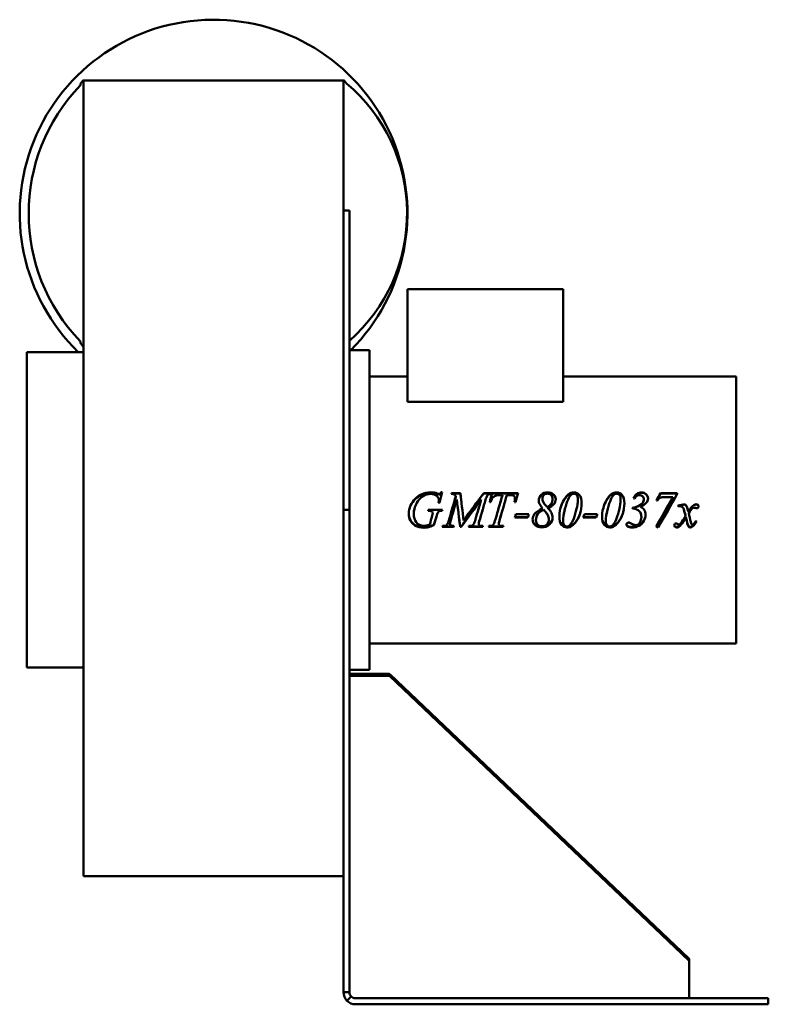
# Model space of a CAD drawing. Header units: millimetres. Extents: x 233 to 607, y 50 to 544.
import ezdxf

# ---------------------------------------------------------------- set-up
doc = ezdxf.new("R2010")
doc.units = ezdxf.units.MM
doc.header["$LTSCALE"] = 2
doc.layers.add('Widoczne (ISO)', color=7, linetype='Continuous', lineweight=50)

msp = doc.modelspace()

# ---------------------------------------------------------------- linework, layer by layer
at = {"layer": 'Widoczne (ISO)'}
for p, q in [((264.7, 513.05), (264.26, 513.05)), ((264.7, 513.05), (394.7, 513.05)), ((264.7, 306.6), (264.7, 513.05)), ((395.14, 513.05), (394.7, 513.05)), ((394.7, 513.05), (394.7, 306.6)), ((263.2, 511.05), (263.2, 511.43)), ((394.7, 448.05), (397.7, 448.05)), ((397.7, 448.05), (397.7, 298.05)), ((426.7, 408.52), (504.7, 408.52)), ((426.7, 352.25), (426.7, 408.52)), ((504.7, 352.25), (504.7, 408.52)), ((263.2, 381.67), (263.2, 382.06)), ((264.34, 380.05), (264.7, 380.05)), ((236.2, 377.05), (236.2, 219.05)), ((236.2, 377.05), (264.7, 377.05)), ((407.7, 378.02), (397.7, 378.02)), ((407.7, 218.02), (407.7, 378.02)), ((407.7, 364.82), (426.7, 364.82)), ((504.7, 364.82), (591.2, 364.82)), ((591.2, 231.22), (591.2, 364.82)), ((504.7, 352.25), (426.7, 352.25)), ((264.7, 114.65), (264.7, 306.6)), ((394.7, 306.6), (394.7, 137.4)), ((441.64, 306.02), (441.64, 306.27)), ((443.61, 306.88), (444.07, 306.88)), ((443.61, 306.61), (443.61, 306.88)), ((443.61, 306.61), (444.01, 306.61)), ((448.9, 306.49), (453.2, 306.49)), ((448.9, 306.24), (448.9, 306.49)), ((448.9, 306.24), (453.2, 306.24)), ((453.2, 306.24), (453.2, 306.49)), ((464.9, 306.49), (468.92, 306.49)), ((464.9, 306.24), (464.9, 306.49)), ((464.9, 306.24), (468.92, 306.24)), ((468.92, 306.04), (468.92, 306.49)), ((469.1, 306.24), (469.1, 306.49)), ((469.1, 306.49), (482.15, 306.49)), ((469.1, 306.24), (482.08, 306.24)), ((553.29, 306.24), (553.29, 306.49)), ((553.29, 306.49), (561.75, 306.49)), ((553.29, 306.24), (561.75, 306.24)), ((561.75, 306.07), (561.75, 306.49)), ((442.81, 301.54), (442.35, 301.54)), ((442.46, 302.78), (442.46, 302.93)), ((450.96, 304.78), (450.96, 304.99)), ((463.65, 303.18), (463.65, 303.34)), ((468.36, 302), (467.9, 302)), ((474.25, 305.49), (473.28, 305.49)), ((474.25, 305.26), (474.25, 305.49)), ((477.82, 305.49), (476.42, 305.49)), ((480.75, 302), (480.29, 302)), ((480.53, 303.59), (480.53, 303.76)), ((494.28, 303.55), (494.28, 303.72)), ((499.39, 303.32), (499.39, 303.48)), ((512.02, 303.33), (512.02, 303.5)), ((533.42, 303.33), (533.42, 303.5)), ((543.9, 300.88), (543.9, 300.97)), ((544.99, 303.08), (544.99, 303.23)), ((551.84, 302.78), (551.32, 302.78)), ((559.57, 304.51), (555.53, 304.51)), ((559.57, 304.31), (559.57, 304.51)), ((565.6, 300.78), (565.6, 300.86)), ((394.7, 298.05), (397.7, 298.05)), ((397.7, 56.45), (397.7, 298.05)), ((437.36, 297.58), (437.02, 297.58)), ((437.36, 297.57), (437.02, 297.57)), ((437.14, 298.02), (437.15, 298.06)), ((437.15, 298.06), (444.21, 298.06)), ((437.15, 298.06), (444.21, 298.06)), ((437.15, 298.06), (437.15, 298.06)), ((439.07, 297.23), (439.07, 297.21)), ((439.39, 296.56), (439.39, 296.52)), ((444.09, 297.58), (444.09, 297.57)), ((481, 295.92), (487.5, 295.92)), ((494.34, 298.74), (494.34, 298.77)), ((496.54, 299.51), (496.54, 299.56)), ((497.03, 299), (497.03, 299.03)), ((515.25, 295.92), (521.75, 295.92)), ((539.38, 299.17), (539.38, 298.81)), ((543.29, 299.58), (543.29, 299.63)), ((562.27, 300.28), (562.27, 299.82)), ((567.46, 296.4), (567.46, 296.35)), ((568.36, 298.81), (568.36, 298.83)), ((570.54, 300.66), (570.54, 300.74)), ((448.02, 291.24), (448.02, 291.03)), ((462.39, 291.17), (462.39, 290.96)), ((462.67, 292.43), (462.67, 292.26)), ((472.39, 291.21), (472.39, 291)), ((473.03, 293.63), (473.03, 293.49)), ((486.99, 294.25), (480.49, 294.25)), ((486.99, 294.37), (480.52, 294.37)), ((486.99, 294.37), (486.99, 294.25)), ((491.02, 293), (491.02, 292.84)), ((497.47, 293.36), (497.47, 293.21)), ((504.61, 292.46), (504.61, 292.29)), ((521.24, 294.25), (514.74, 294.25)), ((521.24, 294.37), (514.77, 294.37)), ((521.24, 294.37), (521.24, 294.25)), ((526.02, 292.46), (526.02, 292.29)), ((543.78, 294.59), (543.78, 294.49)), ((565.88, 295.19), (565.88, 295.1)), ((566.1, 294.34), (566.1, 294.23)), ((439.99, 290.59), (439.99, 290.37)), ((449.85, 289.54), (444.18, 289.54)), ((449.85, 289.79), (444.25, 289.79)), ((444.31, 289.99), (444.65, 289.99)), ((449.85, 289.79), (449.85, 289.54)), ((453.61, 289.79), (453.1, 289.79)), ((453.1, 289.79), (453.1, 289.54)), ((453.61, 289.54), (453.1, 289.54)), ((453.61, 289.79), (453.61, 289.54)), ((464.42, 289.54), (457.35, 289.54)), ((464.42, 289.79), (457.42, 289.79)), ((457.47, 289.99), (457.82, 289.99)), ((464.24, 289.99), (464.53, 289.99)), ((464.42, 289.79), (464.42, 289.54)), ((474.64, 289.54), (467.32, 289.54)), ((474.64, 289.79), (467.4, 289.79)), ((467.46, 289.99), (467.79, 289.99)), ((474.21, 289.99), (474.78, 289.99)), ((474.64, 289.79), (474.64, 289.54)), ((508.31, 289.87), (508.31, 289.62)), ((529.71, 289.87), (529.71, 289.62)), ((552.22, 289.51), (552.22, 289.25)), ((560.56, 289.86), (560.56, 289.61)), ((569.45, 290.05), (569.45, 289.8)), ((407.7, 231.22), (591.2, 231.22)), ((236.2, 219.05), (264.7, 219.05)), ((407.7, 218.02), (397.7, 218.02)), ((417.49, 215.9), (398.2, 215.9)), ((398.2, 215.9), (417.49, 215.9)), ((398.2, 214.97), (417.49, 214.97)), ((567.55, 73.38), (417.84, 215.76)), ((417.84, 215.76), (567.55, 73.38)), ((417.84, 214.83), (567.55, 72.45)), ((394.7, 137.4), (394.7, 56.45)), ((264.7, 114.65), (394.7, 114.65)), ((567.7, 72.12), (567.7, 73.04)), ((567.7, 73.04), (567.7, 73.04)), ((567.7, 72.12), (567.7, 53.77)), ((394.7, 56.45), (396.38, 56.45)), ((396.38, 56.45), (397.7, 56.45)), ((398.58, 54.33), (396.45, 52.2)), ((606.3, 53.45), (400.7, 53.45)), ((400.7, 50.45), (606.3, 50.45)), ((606.3, 53.45), (607.3, 53.45)), ((607.3, 50.45), (606.3, 50.45)), ((607.3, 50.45), (607.3, 53.45))]:
    msp.add_line(p, q, dxfattribs=at)
for centre, radius, start, end in [((329.7, 446.55), 97, 315.0428, 225.7658), ((329.7, 446.55), 92.5, 136.09, 223.91), ((262.7, 511.05), 0.5, 316.09, 0), ((341.56, 446.55), 85, 311.3335, 49.9995), ((262.7, 382.06), 0.5, 0, 43.91), ((400.7, 56.45), 3, 225, 270), ((400.7, 56.45), 6, 225, 270)]:
    msp.add_arc(centre, radius, start, end, dxfattribs=at)
for centre, major_axis, start_param, end_param in [((398.2, 215.42), (-0.5, 0), 4.712389, 6.283185), ((398.2, 215.42), (-0.5, 0), 4.712389, 6.283185), ((398.2, 214.5), (-0.5, 0), 4.712389, 6.283185), ((417.49, 215.42), (-0.5, 0), 3.926991, 4.712389), ((417.49, 215.42), (0.5, 0), 0.785398, 1.570796), ((417.49, 214.5), (0.5, 0), 0.785398, 1.570796), ((567.2, 73.04), (0.5, 0), 0, 0.785398), ((567.2, 73.04), (0.5, 0), 0, 0.785398), ((567.2, 72.12), (0.5, 0), 0, 0.785398), ((567.2, 53.77), (0.5, 0), 5.542338, 6.283185)]:
    msp.add_ellipse(centre, major_axis=major_axis, ratio=0.951057, start_param=start_param, end_param=end_param, dxfattribs=at)
for points, knots in [([(264.26, 513.05), (264.25, 513.04), (264.24, 513.02), (264.23, 513.01), (264.22, 512.99), (264.21, 512.98), (264.2, 512.96), (264.19, 512.94), (264.18, 512.93), (264.17, 512.91), (264.16, 512.9), (264.15, 512.88), (264.14, 512.86), (264.12, 512.85), (264.11, 512.83), (264.1, 512.82), (264.09, 512.8), (264.08, 512.79), (264.07, 512.77), (264.06, 512.75), (264.05, 512.74), (264.04, 512.72), (264.03, 512.71), (264.01, 512.69), (264, 512.68), (263.99, 512.66), (263.98, 512.64), (263.97, 512.63), (263.96, 512.61), (263.94, 512.6), (263.93, 512.58), (263.92, 512.56), (263.91, 512.55), (263.9, 512.53), (263.88, 512.52), (263.87, 512.5), (263.86, 512.49), (263.85, 512.47), (263.84, 512.45), (263.82, 512.44), (263.81, 512.42), (263.8, 512.41), (263.79, 512.39), (263.78, 512.38), (263.78, 512.38), (263.77, 512.37), (263.76, 512.36), (263.76, 512.35), (263.75, 512.34), (263.74, 512.33), (263.72, 512.31), (263.71, 512.29), (263.7, 512.28), (263.69, 512.26), (263.67, 512.25), (263.66, 512.23), (263.65, 512.21), (263.63, 512.2), (263.62, 512.18), (263.61, 512.17), (263.6, 512.15), (263.58, 512.13), (263.57, 512.12), (263.56, 512.1), (263.54, 512.09), (263.53, 512.07), (263.52, 512.05), (263.5, 512.04), (263.49, 512.02), (263.48, 512.01), (263.46, 511.99), (263.45, 511.97), (263.44, 511.96), (263.42, 511.94), (263.41, 511.93), (263.4, 511.91), (263.38, 511.89), (263.37, 511.88), (263.36, 511.86), (263.35, 511.85), (263.33, 511.83), (263.32, 511.82)], [0, 0, 0, 0, 0.0062518, 0.0062518, 0.0062518, 0.0125123, 0.0125123, 0.0125123, 0.0187806, 0.0187806, 0.0187806, 0.0250554, 0.0250554, 0.0250554, 0.0313356, 0.0313356, 0.0313356, 0.0376202, 0.0376202, 0.0376202, 0.043908, 0.043908, 0.043908, 0.0501978, 0.0501978, 0.0501978, 0.0564886, 0.0564886, 0.0564886, 0.062779, 0.062779, 0.062779, 0.0690681, 0.0690681, 0.0690681, 0.0753545, 0.0753545, 0.0753545, 0.0816373, 0.0816373, 0.0816373, 0.0879152, 0.0879152, 0.0879152, 0.0907653, 0.0907653, 0.0907653, 0.0941895, 0.0941895, 0.0941895, 0.1004719, 0.1004719, 0.1004719, 0.1067627, 0.1067627, 0.1067627, 0.113061, 0.113061, 0.113061, 0.1193654, 0.1193654, 0.1193654, 0.1256748, 0.1256748, 0.1256748, 0.131988, 0.131988, 0.131988, 0.1383038, 0.1383038, 0.1383038, 0.1446208, 0.1446208, 0.1446208, 0.150938, 0.150938, 0.150938, 0.157254, 0.157254, 0.157254, 0.1629335, 0.1629335, 0.1629335, 0.1629335]), ([(396.2, 511.67), (396.18, 511.68), (396.17, 511.7), (396.16, 511.72), (396.14, 511.73), (396.13, 511.75), (396.12, 511.76), (396.1, 511.78), (396.09, 511.8), (396.08, 511.81), (396.06, 511.83), (396.05, 511.84), (396.04, 511.86), (396.02, 511.88), (396.01, 511.89), (396, 511.91), (395.98, 511.93), (395.97, 511.94), (395.96, 511.96), (395.94, 511.97), (395.93, 511.99), (395.92, 512.01), (395.9, 512.02), (395.89, 512.04), (395.88, 512.05), (395.86, 512.07), (395.85, 512.09), (395.84, 512.1), (395.82, 512.12), (395.81, 512.13), (395.8, 512.15), (395.78, 512.17), (395.77, 512.18), (395.76, 512.2), (395.75, 512.21), (395.73, 512.23), (395.72, 512.25), (395.71, 512.26), (395.69, 512.28), (395.68, 512.29), (395.67, 512.31), (395.66, 512.33), (395.64, 512.34), (395.64, 512.35), (395.63, 512.36), (395.62, 512.37), (395.62, 512.38), (395.61, 512.38), (395.61, 512.39), (395.59, 512.41), (395.58, 512.42), (395.57, 512.44), (395.56, 512.45), (395.54, 512.47), (395.53, 512.49), (395.52, 512.5), (395.51, 512.52), (395.5, 512.53), (395.48, 512.55), (395.47, 512.56), (395.46, 512.58), (395.45, 512.6), (395.44, 512.61), (395.43, 512.63), (395.41, 512.64), (395.4, 512.66), (395.39, 512.68), (395.38, 512.69), (395.37, 512.71), (395.36, 512.72), (395.35, 512.74), (395.33, 512.75), (395.32, 512.77), (395.31, 512.79), (395.3, 512.8), (395.29, 512.82), (395.28, 512.83), (395.27, 512.85), (395.26, 512.86), (395.25, 512.88), (395.24, 512.9), (395.23, 512.91), (395.22, 512.93), (395.21, 512.94), (395.2, 512.96), (395.19, 512.98), (395.18, 512.99), (395.17, 513.01), (395.16, 513.02), (395.15, 513.04), (395.14, 513.05)], [0, 0, 0, 0, 0.0063053, 0.0063053, 0.0063053, 0.0126172, 0.0126172, 0.0126172, 0.0189342, 0.0189342, 0.0189342, 0.0252553, 0.0252553, 0.0252553, 0.031579, 0.031579, 0.031579, 0.0379041, 0.0379041, 0.0379041, 0.0442292, 0.0442292, 0.0442292, 0.0505532, 0.0505532, 0.0505532, 0.0568747, 0.0568747, 0.0568747, 0.0631925, 0.0631925, 0.0631925, 0.0695052, 0.0695052, 0.0695052, 0.0758116, 0.0758116, 0.0758116, 0.0821106, 0.0821106, 0.0821106, 0.0884008, 0.0884008, 0.0884008, 0.0918292, 0.0918292, 0.0918292, 0.0946828, 0.0946828, 0.0946828, 0.1009683, 0.1009683, 0.1009683, 0.1072587, 0.1072587, 0.1072587, 0.1135528, 0.1135528, 0.1135528, 0.1198495, 0.1198495, 0.1198495, 0.1261476, 0.1261476, 0.1261476, 0.1324459, 0.1324459, 0.1324459, 0.1387434, 0.1387434, 0.1387434, 0.1450388, 0.1450388, 0.1450388, 0.151331, 0.151331, 0.151331, 0.1576189, 0.1576189, 0.1576189, 0.1639013, 0.1639013, 0.1639013, 0.1701772, 0.1701772, 0.1701772, 0.1764453, 0.1764453, 0.1764453, 0.1827047, 0.1827047, 0.1827047, 0.1827047]), ([(263.32, 381.29), (263.33, 381.28), (263.35, 381.26), (263.36, 381.25), (263.37, 381.23), (263.38, 381.21), (263.4, 381.2), (263.41, 381.18), (263.42, 381.17), (263.44, 381.15), (263.45, 381.13), (263.46, 381.12), (263.48, 381.1), (263.49, 381.09), (263.5, 381.07), (263.52, 381.05), (263.53, 381.04), (263.54, 381.02), (263.56, 381.01), (263.57, 380.99), (263.58, 380.97), (263.6, 380.96), (263.61, 380.94), (263.62, 380.93), (263.63, 380.91), (263.65, 380.89), (263.66, 380.88), (263.67, 380.86), (263.69, 380.85), (263.7, 380.83), (263.71, 380.81), (263.72, 380.8), (263.74, 380.78), (263.75, 380.77), (263.76, 380.76), (263.76, 380.75), (263.77, 380.74), (263.78, 380.73), (263.78, 380.72), (263.79, 380.72), (263.8, 380.7), (263.81, 380.69), (263.82, 380.67), (263.84, 380.65), (263.85, 380.64), (263.86, 380.62), (263.87, 380.61), (263.88, 380.59), (263.9, 380.57), (263.91, 380.56), (263.92, 380.54), (263.93, 380.53), (263.94, 380.51), (263.96, 380.5), (263.97, 380.48), (263.98, 380.46), (263.99, 380.45), (264, 380.43), (264.01, 380.42), (264.03, 380.4), (264.04, 380.38), (264.05, 380.37), (264.06, 380.35), (264.07, 380.34), (264.08, 380.32), (264.09, 380.31), (264.1, 380.29), (264.11, 380.27), (264.12, 380.26), (264.14, 380.24), (264.15, 380.23), (264.16, 380.21), (264.17, 380.19), (264.17, 380.18), (264.18, 380.17), (264.19, 380.16)], [0.0195734, 0.0195734, 0.0195734, 0.0195734, 0.0252597, 0.0252597, 0.0252597, 0.0315834, 0.0315834, 0.0315834, 0.0379083, 0.0379083, 0.0379083, 0.044233, 0.044233, 0.044233, 0.0505564, 0.0505564, 0.0505564, 0.0568773, 0.0568773, 0.0568773, 0.0631944, 0.0631944, 0.0631944, 0.0695064, 0.0695064, 0.0695064, 0.0758123, 0.0758123, 0.0758123, 0.0821108, 0.0821108, 0.0821108, 0.0884008, 0.0884008, 0.0884008, 0.0918292, 0.0918292, 0.0918292, 0.0946828, 0.0946828, 0.0946828, 0.1009685, 0.1009685, 0.1009685, 0.1072593, 0.1072593, 0.1072593, 0.1135539, 0.1135539, 0.1135539, 0.1198511, 0.1198511, 0.1198511, 0.1261498, 0.1261498, 0.1261498, 0.1324487, 0.1324487, 0.1324487, 0.1387467, 0.1387467, 0.1387467, 0.1450425, 0.1450425, 0.1450425, 0.1513349, 0.1513349, 0.1513349, 0.1576228, 0.1576228, 0.1576228, 0.1639049, 0.1639049, 0.1639049, 0.1681531, 0.1681531, 0.1681531, 0.1681531]), ([(264.34, 380.05), (264.33, 380.05), (264.31, 380.06), (264.29, 380.07), (264.27, 380.07), (264.24, 380.1), (264.21, 380.13), (264.19, 380.16)], [0, 0, 0, 0, 0.00589773, 0.00589773, 0.01195862, 0.01195862, 0.02432737, 0.02432737, 0.02432737, 0.02432737]), ([(427.38, 296.1), (427.38, 297.57), (427.68, 298.97), (428.3, 300.29), (428.92, 301.62), (429.69, 302.73), (430.61, 303.65), (431.54, 304.56), (432.54, 305.28), (433.63, 305.8)], [0, 0, 0, 0, 1, 1, 1, 2, 2, 2, 3, 3, 3, 3]), ([(442.46, 302.93), (442.46, 303.75), (442.09, 304.47), (441.36, 305.1), (440.63, 305.73), (439.62, 306.04), (438.34, 306.04)], [0, 0, 0, 0, 1, 1, 1, 2, 2, 2, 2]), ([(442.52, 306.04), (442.72, 306.04), (442.9, 306.09), (443.04, 306.18), (443.19, 306.28), (443.38, 306.51), (443.61, 306.88)], [0, 0, 0, 0, 1, 1, 1, 2, 2, 2, 2]), ([(442.52, 305.8), (442.72, 305.8), (442.9, 305.84), (443.04, 305.94), (443.19, 306.03), (443.38, 306.26), (443.61, 306.61)], [0, 0, 0, 0, 1, 1, 1, 2, 2, 2, 2]), ([(450.96, 304.99), (450.68, 305.36), (450.42, 305.61), (450.17, 305.73), (449.92, 305.86), (449.46, 305.96), (448.78, 306.04)], [0, 0, 0, 0, 1, 1, 1, 2, 2, 2, 2]), ([(467.34, 305.84), (467.06, 305.73), (466.8, 305.48), (466.57, 305.12), (466.34, 304.76), (466.09, 304.06), (465.82, 303.04)], [0, 0, 0, 0, 1, 1, 1, 2, 2, 2, 2]), ([(492.43, 302.79), (492.43, 303.9), (492.85, 304.85), (493.68, 305.64), (494.52, 306.44), (495.56, 306.84), (496.82, 306.84)], [0, 0, 0, 0, 1, 1, 1, 2, 2, 2, 2]), ([(492.43, 302.72), (492.45, 303.76), (492.87, 304.66), (493.68, 305.42), (494.52, 306.19), (495.56, 306.57), (496.82, 306.57)], [0.022622, 0.022622, 0.022622, 0.022622, 1, 1, 1, 2, 2, 2, 2]), ([(496.78, 306.22), (496.03, 306.22), (495.43, 305.99), (494.97, 305.52), (494.51, 305.06), (494.28, 304.45), (494.28, 303.72)], [0, 0, 0, 0, 1, 1, 1, 2, 2, 2, 2]), ([(499.39, 303.48), (499.39, 304.33), (499.15, 305), (498.67, 305.49), (498.19, 305.97), (497.56, 306.22), (496.78, 306.22)], [0, 0, 0, 0, 1, 1, 1, 2, 2, 2, 2]), ([(496.82, 306.84), (498.03, 306.84), (499.02, 306.49), (499.78, 305.8), (500.54, 305.11), (500.92, 304.31), (500.92, 303.38)], [0, 0, 0, 0, 1, 1, 1, 2, 2, 2, 2]), ([(496.82, 306.57), (498.03, 306.57), (499.02, 306.24), (499.78, 305.57), (500.52, 304.92), (500.9, 304.16), (500.92, 303.3)], [0, 0, 0, 0, 1, 1, 1, 1.971856, 1.971856, 1.971856, 1.971856]), ([(510.11, 306.19), (509.63, 306.19), (509.14, 306), (508.64, 305.62), (508.14, 305.25), (507.62, 304.46), (507.09, 303.26), (506.56, 302.06), (506.05, 300.51), (505.56, 298.61)], [0, 0, 0, 0, 1, 1, 1, 2, 2, 2, 3, 3, 3, 3]), ([(510.09, 306.84), (511.16, 306.84), (512.06, 306.39), (512.79, 305.51), (513.53, 304.62), (513.89, 303.22), (513.89, 301.29)], [0, 0, 0, 0, 1, 1, 1, 2, 2, 2, 2]), ([(510.09, 306.57), (511.16, 306.57), (512.06, 306.14), (512.79, 305.28), (513.52, 304.43), (513.88, 303.08), (513.89, 301.24)], [0, 0, 0, 0, 1, 1, 1, 1.991363, 1.991363, 1.991363, 1.991363]), ([(512.02, 303.5), (512.02, 304.42), (511.83, 305.1), (511.45, 305.53), (511.07, 305.97), (510.62, 306.19), (510.11, 306.19)], [0, 0, 0, 0, 1, 1, 1, 2, 2, 2, 2]), ([(531.52, 306.19), (531.03, 306.19), (530.54, 306), (530.04, 305.62), (529.54, 305.25), (529.03, 304.46), (528.5, 303.26), (527.96, 302.06), (527.45, 300.51), (526.96, 298.61)], [0, 0, 0, 0, 1, 1, 1, 2, 2, 2, 3, 3, 3, 3]), ([(531.49, 306.84), (532.56, 306.84), (533.46, 306.39), (534.2, 305.51), (534.93, 304.62), (535.29, 303.22), (535.29, 301.29)], [0, 0, 0, 0, 1, 1, 1, 2, 2, 2, 2]), ([(531.49, 306.57), (532.56, 306.57), (533.46, 306.14), (534.2, 305.28), (534.92, 304.43), (535.29, 303.08), (535.29, 301.24)], [0, 0, 0, 0, 1, 1, 1, 1.991363, 1.991363, 1.991363, 1.991363]), ([(533.42, 303.5), (533.42, 304.42), (533.23, 305.1), (532.85, 305.53), (532.47, 305.97), (532.03, 306.19), (531.52, 306.19)], [0, 0, 0, 0, 1, 1, 1, 2, 2, 2, 2]), ([(539.88, 303.91), (540.31, 304.88), (540.87, 305.61), (541.55, 306.1), (542.23, 306.59), (542.98, 306.84), (543.79, 306.84)], [0, 0, 0, 0, 1, 1, 1, 2, 2, 2, 2]), ([(539.95, 303.89), (540.37, 304.75), (540.91, 305.41), (541.55, 305.86), (542.23, 306.33), (542.98, 306.57), (543.79, 306.57)], [0.055505, 0.055505, 0.055505, 0.055505, 1, 1, 1, 2, 2, 2, 2]), ([(543.79, 306.84), (544.78, 306.84), (545.59, 306.55), (546.2, 305.96), (546.81, 305.38), (547.11, 304.64), (547.11, 303.74)], [0, 0, 0, 0, 1, 1, 1, 2, 2, 2, 2]), ([(543.79, 306.57), (544.78, 306.57), (545.59, 306.29), (546.2, 305.72), (546.79, 305.18), (547.09, 304.49), (547.11, 303.66)], [0, 0, 0, 0, 1, 1, 1, 1.965386, 1.965386, 1.965386, 1.965386]), ([(427.56, 298.02), (427.71, 298.77), (427.96, 299.51), (428.3, 300.22), (428.92, 301.51), (429.69, 302.59), (430.61, 303.48), (431.54, 304.37), (432.54, 305.06), (433.63, 305.57)], [0.443876, 0.443876, 0.443876, 0.443876, 1, 1, 1, 2, 2, 2, 3, 3, 3, 3]), ([(473.28, 305.49), (472.26, 305.49), (471.44, 305.36), (470.81, 305.11), (470.19, 304.86), (469.68, 304.5), (469.3, 304.03), (468.92, 303.55), (468.6, 302.88), (468.36, 302)], [0, 0, 0, 0, 1, 1, 1, 2, 2, 2, 3, 3, 3, 3]), ([(494.34, 298.77), (493.59, 299.68), (493.09, 300.44), (492.83, 301.03), (492.56, 301.62), (492.43, 302.21), (492.43, 302.79)], [0, 0, 0, 0, 1, 1, 1, 2, 2, 2, 2]), ([(496.54, 299.56), (497.44, 299.86), (498.14, 300.37), (498.64, 301.07), (499.14, 301.77), (499.39, 302.58), (499.39, 303.48)], [0, 0, 0, 0, 1, 1, 1, 2, 2, 2, 2]), ([(496.54, 299.51), (497.44, 299.81), (498.14, 300.3), (498.64, 300.98), (499.14, 301.66), (499.39, 302.44), (499.39, 303.32)], [0, 0, 0, 0, 1, 1, 1, 2, 2, 2, 2]), ([(500.92, 303.38), (500.92, 302.47), (500.61, 301.64), (500, 300.88), (499.38, 300.13), (498.39, 299.51), (497.03, 299.03)], [0, 0, 0, 0, 1, 1, 1, 2, 2, 2, 2]), ([(513.89, 301.29), (513.89, 299.64), (513.62, 297.95), (513.08, 296.22), (512.54, 294.5), (511.77, 293.01), (510.78, 291.76)], [0, 0, 0, 0, 1, 1, 1, 2, 2, 2, 2]), ([(535.29, 301.29), (535.29, 299.64), (535.02, 297.95), (534.48, 296.22), (533.94, 294.5), (533.17, 293.01), (532.18, 291.76)], [0, 0, 0, 0, 1, 1, 1, 2, 2, 2, 2]), ([(544.99, 303.23), (544.99, 303.89), (544.78, 304.43), (544.36, 304.86), (543.93, 305.29), (543.43, 305.5), (542.84, 305.5)], [0, 0, 0, 0, 1, 1, 1, 2, 2, 2, 2]), ([(547.11, 303.74), (547.11, 302.98), (546.83, 302.24), (546.25, 301.53), (545.68, 300.82), (544.69, 300.18), (543.29, 299.63)], [0, 0, 0, 0, 1, 1, 1, 2, 2, 2, 2]), ([(555.53, 304.51), (554.42, 304.51), (553.66, 304.41), (553.25, 304.21), (552.84, 304.01), (552.37, 303.53), (551.84, 302.78)], [0, 0, 0, 0, 1, 1, 1, 2, 2, 2, 2]), ([(571.21, 300.86), (571.57, 300.86), (571.86, 300.76), (572.07, 300.57), (572.28, 300.38), (572.39, 300.14), (572.39, 299.88)], [0, 0, 0, 0, 1, 1, 1, 2, 2, 2, 2]), ([(434.99, 289.42), (433.2, 289.42), (431.75, 289.74), (430.64, 290.39), (429.53, 291.03), (428.71, 291.89), (428.18, 292.96), (427.65, 294.02), (427.38, 295.08), (427.38, 296.13)], [0, 0, 0, 0, 1, 1, 1, 2, 2, 2, 2.992121, 2.992121, 2.992121, 2.992121]), ([(434.99, 289.15), (433.2, 289.15), (431.75, 289.49), (430.64, 290.15), (429.53, 290.82), (428.71, 291.7), (428.18, 292.81), (427.64, 293.91), (427.38, 295.01), (427.38, 296.1)], [0, 0, 0, 0, 1, 1, 1, 2, 2, 2, 3, 3, 3, 3]), ([(429.9, 295.93), (429.9, 294.35), (430.32, 292.98), (431.14, 291.84), (431.96, 290.69), (433.24, 290.12), (434.96, 290.12)], [0, 0, 0, 0, 1, 1, 1, 2, 2, 2, 2]), ([(444.09, 297.58), (443.44, 297.58), (442.97, 297.5), (442.68, 297.36), (442.38, 297.22), (442.13, 296.99), (441.92, 296.65)], [0, 0, 0, 0, 1, 1, 1, 2, 2, 2, 2]), ([(444.09, 297.57), (443.44, 297.56), (442.97, 297.49), (442.68, 297.34), (442.38, 297.2), (442.13, 296.96), (441.92, 296.61)], [0, 0, 0, 0, 1, 1, 1, 2, 2, 2, 2]), ([(489.34, 293.37), (489.34, 294.31), (489.68, 295.23), (490.38, 296.14), (491.08, 297.05), (492.4, 297.92), (494.34, 298.77)], [0, 0, 0, 0, 1, 1, 1, 2, 2, 2, 2]), ([(494.81, 298.25), (493.56, 297.73), (492.61, 296.98), (491.97, 296), (491.34, 295.02), (491.02, 293.97), (491.02, 292.84)], [0, 0, 0, 0, 1, 1, 1, 2, 2, 2, 2]), ([(494.29, 298.02), (493.29, 297.53), (492.52, 296.88), (491.97, 296.06), (491.34, 295.11), (491.02, 294.09), (491.02, 293)], [0.142695, 0.142695, 0.142695, 0.142695, 1, 1, 1, 2, 2, 2, 2]), ([(497.47, 293.21), (497.47, 293.91), (497.28, 294.64), (496.9, 295.41), (496.53, 296.18), (495.83, 297.13), (494.81, 298.25)], [0, 0, 0, 0, 1, 1, 1, 2, 2, 2, 2]), ([(497.47, 293.36), (497.47, 294.03), (497.28, 294.74), (496.9, 295.49), (496.55, 296.19), (495.92, 297.03), (495.02, 298.02)], [0, 0, 0, 0, 1, 1, 1, 1.92897, 1.92897, 1.92897, 1.92897]), ([(497.03, 299.03), (497.84, 298.16), (498.42, 297.34), (498.79, 296.59), (499.16, 295.83), (499.35, 295.07), (499.35, 294.31)], [0, 0, 0, 0, 1, 1, 1, 2, 2, 2, 2]), ([(513.55, 298.02), (513.42, 297.44), (513.27, 296.86), (513.08, 296.28), (512.54, 294.61), (511.77, 293.16), (510.78, 291.95)], [0.650933, 0.650933, 0.650933, 0.650933, 1, 1, 1, 2, 2, 2, 2]), ([(534.95, 298.02), (534.83, 297.44), (534.67, 296.86), (534.48, 296.28), (533.94, 294.61), (533.17, 293.16), (532.18, 291.95)], [0.650933, 0.650933, 0.650933, 0.650933, 1, 1, 1, 2, 2, 2, 2]), ([(543.78, 294.49), (543.78, 295.28), (543.61, 296), (543.28, 296.63), (542.95, 297.26), (542.42, 297.77), (541.71, 298.15), (541, 298.54), (540.22, 298.76), (539.38, 298.81)], [0, 0, 0, 0, 1, 1, 1, 2, 2, 2, 3, 3, 3, 3]), ([(543.78, 294.59), (543.78, 295.37), (543.61, 296.06), (543.28, 296.67), (542.98, 297.21), (542.54, 297.66), (541.95, 298.02)], [0, 0, 0, 0, 1, 1, 1, 1.885043, 1.885043, 1.885043, 1.885043]), ([(543.29, 299.63), (544.16, 299.27), (544.82, 298.75), (545.27, 298.08), (545.71, 297.41), (545.93, 296.6), (545.93, 295.65)], [0, 0, 0, 0, 1, 1, 1, 2, 2, 2, 2]), ([(543.29, 299.58), (544.16, 299.23), (544.82, 298.73), (545.27, 298.08), (545.28, 298.06), (545.29, 298.04), (545.31, 298.02)], [0, 0, 0, 0, 1, 1, 1, 1.030841, 1.030841, 1.030841, 1.030841]), ([(565.04, 298.35), (564.85, 298.9), (564.6, 299.28), (564.29, 299.51), (563.99, 299.74), (563.53, 299.85), (562.93, 299.85)], [0, 0, 0, 0, 1, 1, 1, 2, 2, 2, 2]), ([(568.36, 298.83), (568.66, 299.24), (569.02, 299.63), (569.44, 299.99), (569.86, 300.35), (570.23, 300.6), (570.54, 300.74)], [0, 0, 0, 0, 1, 1, 1, 2, 2, 2, 2]), ([(568.36, 298.81), (568.66, 299.21), (569.02, 299.58), (569.44, 299.93), (569.86, 300.28), (570.23, 300.52), (570.54, 300.66)], [0, 0, 0, 0, 1, 1, 1, 2, 2, 2, 2]), ([(571.21, 300.78), (571.57, 300.78), (571.86, 300.68), (572.07, 300.49), (572.28, 300.31), (572.38, 300.09), (572.39, 299.84)], [0, 0, 0, 0, 1, 1, 1, 1.972271, 1.972271, 1.972271, 1.972271]), ([(448.02, 291.03), (448.02, 290.72), (448.13, 290.49), (448.35, 290.32), (448.57, 290.16), (449.12, 290.05), (449.99, 289.99)], [0, 0, 0, 0, 1, 1, 1, 2, 2, 2, 2]), ([(459.27, 290.27), (459.53, 290.4), (459.76, 290.65), (459.97, 291.02), (460.18, 291.39), (460.46, 292.22), (460.82, 293.49)], [0, 0, 0, 0, 1, 1, 1, 2, 2, 2, 2]), ([(469.29, 290.31), (469.53, 290.45), (469.75, 290.7), (469.95, 291.07), (470.15, 291.44), (470.43, 292.23), (470.78, 293.44)], [0, 0, 0, 0, 1, 1, 1, 2, 2, 2, 2]), ([(472.39, 291), (472.39, 290.71), (472.53, 290.46), (472.79, 290.28), (473.06, 290.09), (473.53, 289.99), (474.21, 289.99)], [0, 0, 0, 0, 1, 1, 1, 2, 2, 2, 2]), ([(493.95, 289.51), (492.59, 289.51), (491.48, 289.91), (490.62, 290.71), (489.78, 291.49), (489.35, 292.4), (489.34, 293.44)], [0, 0, 0, 0, 1, 1, 1, 1.977966, 1.977966, 1.977966, 1.977966]), ([(493.95, 289.25), (492.59, 289.25), (491.48, 289.66), (490.62, 290.48), (489.76, 291.31), (489.34, 292.27), (489.34, 293.37)], [0, 0, 0, 0, 1, 1, 1, 2, 2, 2, 2]), ([(491.02, 292.84), (491.02, 291.94), (491.3, 291.21), (491.86, 290.66), (492.43, 290.1), (493.17, 289.83), (494.09, 289.83)], [0, 0, 0, 0, 1, 1, 1, 2, 2, 2, 2]), ([(499.35, 294.36), (499.33, 293.07), (498.82, 291.94), (497.79, 290.98), (496.76, 290), (495.47, 289.51), (493.95, 289.51)], [0.014313, 0.014313, 0.014313, 0.014313, 1, 1, 1, 2, 2, 2, 2]), ([(499.35, 294.31), (499.35, 292.95), (498.83, 291.77), (497.79, 290.76), (496.76, 289.75), (495.47, 289.25), (493.95, 289.25)], [0, 0, 0, 0, 1, 1, 1, 2, 2, 2, 2]), ([(494.09, 289.83), (495.04, 289.83), (495.84, 290.16), (496.5, 290.82), (497.15, 291.48), (497.47, 292.28), (497.47, 293.21)], [0, 0, 0, 0, 1, 1, 1, 2, 2, 2, 2]), ([(506.57, 289.51), (505.48, 289.51), (504.57, 289.94), (503.84, 290.8), (503.11, 291.66), (502.74, 293.01), (502.74, 294.86)], [0, 0, 0, 0, 1, 1, 1, 1.991544, 1.991544, 1.991544, 1.991544]), ([(506.57, 289.25), (505.48, 289.25), (504.57, 289.69), (503.84, 290.58), (503.1, 291.47), (502.74, 292.88), (502.74, 294.81)], [0, 0, 0, 0, 1, 1, 1, 2, 2, 2, 2]), ([(504.61, 292.29), (504.61, 291.42), (504.8, 290.77), (505.18, 290.34), (505.56, 289.92), (506.02, 289.7), (506.56, 289.7)], [0, 0, 0, 0, 1, 1, 1, 2, 2, 2, 2]), ([(527.97, 289.51), (526.88, 289.51), (525.97, 289.94), (525.24, 290.8), (524.51, 291.66), (524.15, 293.01), (524.14, 294.86)], [0, 0, 0, 0, 1, 1, 1, 1.991544, 1.991544, 1.991544, 1.991544]), ([(527.97, 289.25), (526.88, 289.25), (525.97, 289.69), (525.24, 290.58), (524.51, 291.47), (524.14, 292.88), (524.14, 294.81)], [0, 0, 0, 0, 1, 1, 1, 2, 2, 2, 2]), ([(526.02, 292.29), (526.02, 291.42), (526.21, 290.77), (526.59, 290.34), (526.96, 289.92), (527.42, 289.7), (527.96, 289.7)], [0, 0, 0, 0, 1, 1, 1, 2, 2, 2, 2]), ([(536.31, 290.67), (536.31, 290.96), (536.41, 291.21), (536.63, 291.42), (536.84, 291.63), (537.1, 291.73), (537.42, 291.73)], [0, 0, 0, 0, 1, 1, 1, 2, 2, 2, 2]), ([(538.07, 291.64), (538.2, 291.59), (538.53, 291.42), (539.05, 291.13), (539.57, 290.84), (539.98, 290.65), (540.27, 290.55), (540.56, 290.46), (540.87, 290.41), (541.18, 290.41)], [0, 0, 0, 0, 1, 1, 1, 2, 2, 2, 3, 3, 3, 3]), ([(545.93, 295.69), (545.93, 294.69), (545.62, 293.69), (545.03, 292.69), (544.43, 291.67), (543.6, 290.89), (542.55, 290.34), (541.5, 289.79), (540.4, 289.51), (539.24, 289.51)], [0.011162, 0.011162, 0.011162, 0.011162, 1, 1, 1, 2, 2, 2, 3, 3, 3, 3]), ([(545.93, 295.65), (545.93, 294.61), (545.63, 293.56), (545.03, 292.52), (544.43, 291.48), (543.6, 290.67), (542.55, 290.1), (541.5, 289.53), (540.4, 289.25), (539.24, 289.25)], [0, 0, 0, 0, 1, 1, 1, 2, 2, 2, 3, 3, 3, 3]), ([(541.18, 290.41), (541.93, 290.41), (542.55, 290.84), (543.04, 291.71), (543.53, 292.57), (543.78, 293.5), (543.78, 294.49)], [0, 0, 0, 0, 1, 1, 1, 2, 2, 2, 2]), ([(560.25, 290.34), (560.25, 290.61), (560.34, 290.84), (560.53, 291.03), (560.71, 291.21), (560.94, 291.3), (561.2, 291.3)], [0, 0, 0, 0, 1, 1, 1, 2, 2, 2, 2]), ([(562.95, 290.81), (563.34, 291.12), (563.87, 291.8), (564.54, 292.84), (565.22, 293.88), (565.66, 294.64), (565.88, 295.1)], [0, 0, 0, 0, 1, 1, 1, 2, 2, 2, 2]), ([(568.49, 292.04), (568.65, 291.38), (568.78, 290.99), (568.89, 290.86), (569, 290.73), (569.11, 290.67), (569.22, 290.67)], [0, 0, 0, 0, 1, 1, 1, 2, 2, 2, 2]), ([(434.96, 290.12), (435.39, 290.12), (435.79, 290.15), (436.17, 290.23), (436.55, 290.3), (437.12, 290.46), (437.89, 290.71)], [0, 0, 0, 0, 1, 1, 1, 2, 2, 2, 2]), ([(439.99, 290.59), (438.84, 290.12), (437.91, 289.81), (437.21, 289.65), (436.51, 289.5), (435.77, 289.42), (434.99, 289.42)], [0, 0, 0, 0, 1, 1, 1, 2, 2, 2, 2]), ([(439.99, 290.37), (438.84, 289.88), (437.91, 289.55), (437.21, 289.39), (436.51, 289.23), (435.77, 289.15), (434.99, 289.15)], [0, 0, 0, 0, 1, 1, 1, 2, 2, 2, 2])]:
    msp.add_open_spline(points, degree=3, knots=knots, dxfattribs=at)
for points in [[(263.2, 511.43), (263.2, 511.58), (263.24, 511.72), (263.32, 511.82)], [(263.32, 381.29), (263.24, 381.38), (263.2, 381.53), (263.2, 381.67)], [(438.34, 306.04), (435.71, 306.04), (433.56, 304.83), (431.89, 302.4)], [(433.63, 305.8), (435.13, 306.52), (436.7, 306.88), (438.34, 306.88)], [(433.63, 305.57), (435.13, 306.27), (436.7, 306.61), (438.34, 306.61)], [(438.34, 306.88), (439.55, 306.88), (440.65, 306.68), (441.64, 306.27)], [(438.34, 306.61), (439.55, 306.61), (440.65, 306.42), (441.64, 306.02)], [(441.64, 306.27), (442.04, 306.12), (442.33, 306.04), (442.52, 306.04)], [(441.64, 306.02), (442.04, 305.87), (442.33, 305.8), (442.52, 305.8)], [(444.07, 306.88), (443.65, 305.11), (443.23, 303.33), (442.81, 301.54)], [(448.78, 306.04), (448.82, 306.19), (448.86, 306.34), (448.9, 306.49)], [(448.85, 306.03), (448.87, 306.1), (448.89, 306.17), (448.9, 306.24)], [(453.2, 306.49), (453.75, 301.95), (454.3, 297.34), (454.85, 292.77)], [(453.2, 306.24), (453.54, 303.51), (453.88, 300.76), (454.22, 298.02)], [(454.85, 292.77), (458.2, 297.34), (461.55, 301.95), (464.9, 306.49)], [(458.69, 298.02), (460.76, 300.76), (462.83, 303.51), (464.9, 306.24)], [(468.92, 306.04), (468.02, 305.97), (467.49, 305.91), (467.34, 305.84)], [(467.9, 302), (468.3, 303.5), (468.7, 305), (469.1, 306.49)], [(467.94, 302), (468.32, 303.42), (468.71, 304.83), (469.1, 306.24)], [(482.15, 306.49), (481.69, 305), (481.22, 303.5), (480.75, 302)], [(507.14, 305.69), (508.02, 306.46), (509, 306.84), (510.09, 306.84)], [(507.14, 305.46), (508.02, 306.2), (509, 306.57), (510.09, 306.57)], [(528.54, 305.69), (529.42, 306.46), (530.4, 306.84), (531.49, 306.84)], [(528.54, 305.46), (529.42, 306.2), (530.4, 306.57), (531.49, 306.57)], [(551.32, 302.78), (551.98, 304.02), (552.64, 305.26), (553.29, 306.49)], [(551.4, 302.78), (552.03, 303.93), (552.66, 305.09), (553.29, 306.24)], [(561.75, 306.07), (558.58, 300.49), (555.4, 294.82), (552.22, 289.25)], [(431.89, 302.4), (430.57, 300.48), (429.9, 298.32), (429.9, 295.93)], [(442.35, 301.54), (442.42, 302.17), (442.46, 302.63), (442.46, 302.93)], [(442.36, 301.54), (442.43, 302.1), (442.46, 302.51), (442.46, 302.78)], [(447.28, 292.31), (448.51, 296.53), (449.73, 300.78), (450.96, 304.99)], [(451.42, 303.34), (450.41, 299.85), (449.41, 296.32), (448.4, 292.83)], [(448.93, 298.02), (449.61, 300.27), (450.29, 302.53), (450.96, 304.78)], [(453.1, 289.54), (452.54, 294.11), (451.98, 298.75), (451.42, 303.34)], [(463.65, 303.34), (460.31, 298.75), (456.96, 294.11), (453.61, 289.54)], [(460.82, 293.49), (461.77, 296.77), (462.71, 300.07), (463.65, 303.34)], [(462.12, 298.02), (462.63, 299.74), (463.14, 301.46), (463.65, 303.18)], [(465.82, 303.04), (464.77, 299.45), (463.72, 295.84), (462.67, 292.26)], [(470.78, 293.44), (471.94, 297.45), (473.09, 301.49), (474.25, 305.49)], [(472.1, 298.02), (472.82, 300.44), (473.53, 302.86), (474.25, 305.26)], [(476.42, 305.49), (475.29, 301.51), (474.16, 297.49), (473.03, 293.49)], [(479.97, 305.14), (479.7, 305.37), (478.98, 305.49), (477.82, 305.49)], [(480.53, 303.76), (480.53, 304.37), (480.34, 304.83), (479.97, 305.14)], [(480.29, 302), (480.45, 302.66), (480.53, 303.24), (480.53, 303.76)], [(480.32, 302), (480.46, 302.59), (480.53, 303.12), (480.53, 303.59)], [(494.28, 303.72), (494.28, 303.15), (494.4, 302.64), (494.64, 302.17)], [(494.28, 303.55), (494.28, 303), (494.4, 302.5), (494.64, 302.04)], [(494.64, 302.17), (494.99, 301.46), (495.63, 300.59), (496.54, 299.56)], [(494.64, 302.04), (494.99, 301.36), (495.63, 300.52), (496.54, 299.51)], [(503.84, 300.57), (504.71, 302.83), (505.81, 304.53), (507.14, 305.69)], [(503.84, 300.49), (504.71, 302.68), (505.81, 304.34), (507.14, 305.46)], [(510.34, 294.81), (511.46, 298.37), (512.02, 301.27), (512.02, 303.5)], [(511.24, 298.01), (511.76, 300.09), (512.02, 301.86), (512.02, 303.33)], [(525.24, 300.57), (526.11, 302.83), (527.21, 304.53), (528.54, 305.69)], [(525.24, 300.49), (526.11, 302.68), (527.21, 304.34), (528.54, 305.46)], [(531.74, 294.81), (532.86, 298.37), (533.42, 301.27), (533.42, 303.5)], [(532.64, 298.01), (533.16, 300.09), (533.42, 301.86), (533.42, 303.33)], [(539.38, 299.17), (541.4, 299.47), (542.91, 300.08), (543.9, 300.97)], [(539.38, 299.13), (541.4, 299.43), (542.91, 300.01), (543.9, 300.88)], [(540.34, 303.77), (540.18, 303.82), (540.03, 303.86), (539.88, 303.91)], [(542.84, 305.5), (541.9, 305.5), (541.07, 304.93), (540.34, 303.77)], [(543.9, 300.97), (544.63, 301.6), (544.99, 302.36), (544.99, 303.23)], [(543.9, 300.88), (544.63, 301.49), (544.99, 302.23), (544.99, 303.08)], [(551.22, 289.7), (554.01, 294.61), (556.79, 299.58), (559.57, 304.51)], [(555.91, 298.02), (557.13, 300.12), (558.35, 302.22), (559.57, 304.31)], [(562.27, 300.28), (563.38, 300.47), (564.49, 300.67), (565.6, 300.86)], [(565.6, 300.86), (566.01, 300.43), (566.32, 299.99), (566.53, 299.56)], [(570.54, 300.74), (570.75, 300.82), (570.97, 300.86), (571.21, 300.86)], [(430.08, 298.02), (429.96, 297.36), (429.9, 296.69), (429.9, 295.99)], [(429.9, 295.99), (429.9, 295.99), (429.9, 295.98), (429.9, 295.97)], [(437.02, 297.57), (437.06, 297.73), (437.11, 297.9), (437.15, 298.06)], [(439.07, 297.23), (438.72, 297.47), (438.15, 297.58), (437.36, 297.58)], [(439.07, 297.21), (438.72, 297.45), (438.15, 297.57), (437.36, 297.57)], [(439.39, 296.56), (439.39, 296.86), (439.28, 297.08), (439.07, 297.23)], [(439.39, 296.52), (439.39, 296.82), (439.28, 297.05), (439.07, 297.21)], [(439.13, 295.07), (439.3, 295.67), (439.39, 296.15), (439.39, 296.52)], [(441.92, 296.65), (441.78, 296.44), (441.55, 295.8), (441.24, 294.74)], [(441.92, 296.61), (441.78, 296.39), (441.55, 295.73), (441.24, 294.64)], [(444.21, 298.06), (444.17, 297.9), (444.13, 297.73), (444.09, 297.57)], [(444.2, 298.02), (444.16, 297.87), (444.12, 297.73), (444.09, 297.58)], [(449.89, 298.02), (449.4, 296.34), (448.9, 294.66), (448.4, 292.98)], [(453.1, 289.79), (452.76, 292.52), (452.41, 295.27), (452.07, 298.02)], [(459.78, 298.02), (457.73, 295.27), (455.67, 292.52), (453.61, 289.79)], [(464.35, 298.02), (463.79, 296.15), (463.23, 294.29), (462.67, 292.43)], [(474.31, 298.02), (473.88, 296.55), (473.46, 295.09), (473.03, 293.63)], [(480.49, 294.25), (480.66, 294.81), (480.83, 295.36), (481, 295.92)], [(487.48, 295.92), (487.32, 295.4), (487.15, 294.88), (486.99, 294.37)], [(487.5, 295.92), (487.33, 295.36), (487.16, 294.81), (486.99, 294.25)], [(492.79, 298.02), (493.25, 298.26), (493.77, 298.5), (494.34, 298.74)], [(497.03, 299), (497.35, 298.66), (497.64, 298.33), (497.89, 298.02)], [(502.74, 294.81), (502.74, 296.72), (503.1, 298.65), (503.84, 300.57)], [(503.08, 298.02), (503.26, 298.84), (503.51, 299.67), (503.84, 300.49)], [(505.56, 298.61), (504.93, 296.13), (504.61, 294.02), (504.61, 292.29)], [(505.41, 298.02), (504.88, 295.86), (504.61, 294), (504.61, 292.46)], [(514.74, 294.25), (514.91, 294.81), (515.08, 295.36), (515.25, 295.92)], [(521.73, 295.92), (521.57, 295.4), (521.4, 294.88), (521.24, 294.37)], [(521.75, 295.92), (521.58, 295.36), (521.41, 294.81), (521.24, 294.25)], [(524.14, 294.81), (524.14, 296.72), (524.51, 298.65), (525.24, 300.57)], [(524.48, 298.02), (524.66, 298.84), (524.91, 299.67), (525.24, 300.49)], [(526.96, 298.61), (526.33, 296.13), (526.02, 294.02), (526.02, 292.29)], [(526.81, 298.02), (526.28, 295.86), (526.02, 294), (526.02, 292.46)], [(557.19, 298.02), (555.54, 295.17), (553.88, 292.33), (552.22, 289.51)], [(562.27, 300.21), (563.38, 300.4), (564.49, 300.59), (565.6, 300.78)], [(562.93, 299.85), (562.74, 299.85), (562.52, 299.84), (562.27, 299.82)], [(565.88, 295.1), (565.36, 297.14), (565.08, 298.23), (565.04, 298.35)], [(565.88, 295.19), (565.51, 296.61), (565.26, 297.55), (565.13, 298.02)], [(565.6, 300.78), (566.01, 300.35), (566.32, 299.93), (566.53, 299.51)], [(566.53, 299.56), (566.68, 299.26), (566.92, 298.47), (567.27, 297.18)], [(566.53, 299.51), (566.64, 299.29), (566.81, 298.79), (567.04, 298.02)], [(567.27, 297.18), (567.63, 297.73), (568, 298.28), (568.36, 298.83)], [(569.32, 298.88), (568.8, 298.44), (568.18, 297.6), (567.46, 296.35)], [(568.54, 298.02), (568.21, 297.59), (567.85, 297.05), (567.46, 296.4)], [(567.46, 296.35), (567.8, 294.91), (568.15, 293.47), (568.49, 292.04)], [(567.82, 298.02), (568, 298.28), (568.18, 298.55), (568.36, 298.81)], [(570.04, 299.22), (569.84, 299.22), (569.6, 299.11), (569.32, 298.88)], [(570.84, 299.02), (570.44, 299.15), (570.17, 299.22), (570.04, 299.22)], [(570.54, 300.66), (570.75, 300.74), (570.97, 300.78), (571.21, 300.78)], [(571.4, 298.9), (571.23, 298.9), (571.04, 298.94), (570.84, 299.02)], [(572.2, 299.22), (571.96, 299.01), (571.7, 298.9), (571.4, 298.9)], [(572.39, 299.88), (572.39, 299.55), (572.33, 299.33), (572.2, 299.22)], [(437.89, 290.71), (438.3, 292.16), (438.71, 293.62), (439.13, 295.07)], [(441.24, 294.74), (440.82, 293.36), (440.4, 291.97), (439.99, 290.59)], [(441.24, 294.64), (440.82, 293.21), (440.4, 291.79), (439.99, 290.37)], [(446.45, 290.56), (446.71, 290.83), (446.99, 291.41), (447.28, 292.31)], [(448.4, 292.98), (448.15, 292.12), (448.02, 291.54), (448.02, 291.24)], [(448.4, 292.83), (448.15, 291.94), (448.02, 291.34), (448.02, 291.03)], [(462.67, 292.43), (462.48, 291.89), (462.39, 291.47), (462.39, 291.17)], [(462.67, 292.26), (462.48, 291.71), (462.39, 291.27), (462.39, 290.96)], [(462.39, 290.96), (462.39, 290.67), (462.5, 290.46), (462.72, 290.31)], [(473.03, 293.63), (472.6, 292.32), (472.39, 291.51), (472.39, 291.21)], [(473.03, 293.49), (472.6, 292.14), (472.39, 291.31), (472.39, 291)], [(507.86, 290.2), (508.83, 291.1), (509.65, 292.63), (510.34, 294.81)], [(510.78, 291.95), (509.99, 290.99), (509.17, 290.3), (508.31, 289.87)], [(510.78, 291.76), (509.99, 290.77), (509.17, 290.06), (508.31, 289.62)], [(529.27, 290.2), (530.23, 291.1), (531.05, 292.63), (531.74, 294.81)], [(532.18, 291.95), (531.4, 290.99), (530.57, 290.3), (529.71, 289.87)], [(532.18, 291.76), (531.4, 290.77), (530.57, 290.06), (529.71, 289.62)], [(537.42, 291.73), (537.63, 291.73), (537.85, 291.7), (538.07, 291.64)], [(561.2, 291.3), (561.46, 291.3), (561.75, 291.17), (562.06, 290.9)], [(566.1, 294.34), (564.79, 292.15), (563.74, 290.75), (562.95, 290.11)], [(566.1, 294.23), (564.79, 291.97), (563.74, 290.52), (562.95, 289.87)], [(567.17, 290.26), (566.99, 290.57), (566.64, 291.93), (566.1, 294.34)], [(567.17, 290.02), (566.99, 290.34), (566.64, 291.74), (566.1, 294.23)], [(569.22, 290.67), (569.4, 290.67), (569.6, 290.77), (569.84, 290.96)], [(571.38, 292.27), (570.87, 291.38), (570.22, 290.64), (569.45, 290.05)], [(571.46, 292.23), (570.93, 291.25), (570.26, 290.44), (569.45, 289.8)], [(569.84, 290.96), (570.3, 291.34), (570.69, 291.83), (571.02, 292.45)], [(571.02, 292.45), (571.16, 292.38), (571.31, 292.3), (571.46, 292.23)], [(444.18, 289.54), (444.22, 289.69), (444.27, 289.84), (444.31, 289.99)], [(444.65, 289.99), (445.48, 289.99), (446.08, 290.18), (446.45, 290.56)], [(449.91, 290), (449.89, 289.93), (449.87, 289.86), (449.85, 289.79)], [(449.99, 289.99), (449.94, 289.84), (449.9, 289.69), (449.85, 289.54)], [(457.35, 289.54), (457.39, 289.69), (457.43, 289.84), (457.47, 289.99)], [(457.82, 289.99), (458.45, 289.99), (458.93, 290.09), (459.27, 290.27)], [(462.72, 290.31), (463.05, 290.1), (463.55, 289.99), (464.24, 289.99)], [(464.47, 289.99), (464.45, 289.93), (464.44, 289.86), (464.42, 289.79)], [(464.53, 289.99), (464.49, 289.84), (464.46, 289.69), (464.42, 289.54)], [(467.32, 289.54), (467.37, 289.69), (467.41, 289.84), (467.46, 289.99)], [(467.79, 289.99), (468.44, 289.99), (468.94, 290.1), (469.29, 290.31)], [(474.7, 289.99), (474.68, 289.93), (474.66, 289.86), (474.64, 289.79)], [(474.78, 289.99), (474.73, 289.84), (474.69, 289.69), (474.64, 289.54)], [(506.56, 289.7), (507.07, 289.7), (507.5, 289.87), (507.86, 290.2)], [(508.31, 289.87), (507.81, 289.63), (507.23, 289.51), (506.57, 289.51)], [(508.31, 289.62), (507.81, 289.37), (507.23, 289.25), (506.57, 289.25)], [(527.96, 289.7), (528.47, 289.7), (528.9, 289.87), (529.27, 290.2)], [(529.71, 289.87), (529.21, 289.63), (528.63, 289.51), (527.97, 289.51)], [(529.71, 289.62), (529.21, 289.37), (528.63, 289.25), (527.97, 289.25)], [(536.85, 290.05), (536.53, 290.26), (536.35, 290.51), (536.31, 290.79)], [(536.85, 289.8), (536.49, 290.05), (536.31, 290.34), (536.31, 290.67)], [(539.24, 289.51), (538.19, 289.51), (537.4, 289.69), (536.85, 290.05)], [(539.24, 289.25), (538.19, 289.25), (537.4, 289.43), (536.85, 289.8)], [(552.22, 289.25), (551.89, 289.4), (551.56, 289.55), (551.22, 289.7)], [(552.22, 289.51), (551.93, 289.64), (551.63, 289.77), (551.34, 289.9)], [(560.56, 289.61), (560.35, 289.79), (560.25, 290.03), (560.25, 290.34)], [(560.56, 289.86), (560.38, 290.01), (560.28, 290.21), (560.26, 290.45)], [(561.47, 289.51), (561.14, 289.51), (560.84, 289.63), (560.56, 289.86)], [(561.47, 289.25), (561.14, 289.25), (560.84, 289.37), (560.56, 289.61)], [(562.95, 290.11), (562.44, 289.71), (561.95, 289.51), (561.47, 289.51)], [(562.95, 289.87), (562.44, 289.46), (561.95, 289.25), (561.47, 289.25)], [(562.06, 290.9), (562.27, 290.71), (562.44, 290.61), (562.56, 290.61)], [(562.56, 290.61), (562.66, 290.61), (562.79, 290.68), (562.95, 290.81)], [(568.28, 289.51), (567.82, 289.51), (567.45, 289.76), (567.17, 290.26)], [(568.28, 289.25), (567.82, 289.25), (567.45, 289.51), (567.17, 290.02)], [(569.45, 290.05), (568.99, 289.69), (568.6, 289.51), (568.28, 289.51)], [(569.45, 289.8), (568.99, 289.43), (568.6, 289.25), (568.28, 289.25)], [(396.45, 52.2), (395.34, 53.31), (394.7, 54.88), (394.7, 56.45)], [(397.7, 56.45), (397.7, 55.66), (398.02, 54.88), (398.58, 54.33)]]:
    msp.add_open_spline(points, degree=3, dxfattribs=at)

doc.saveas('drawing.dxf')
